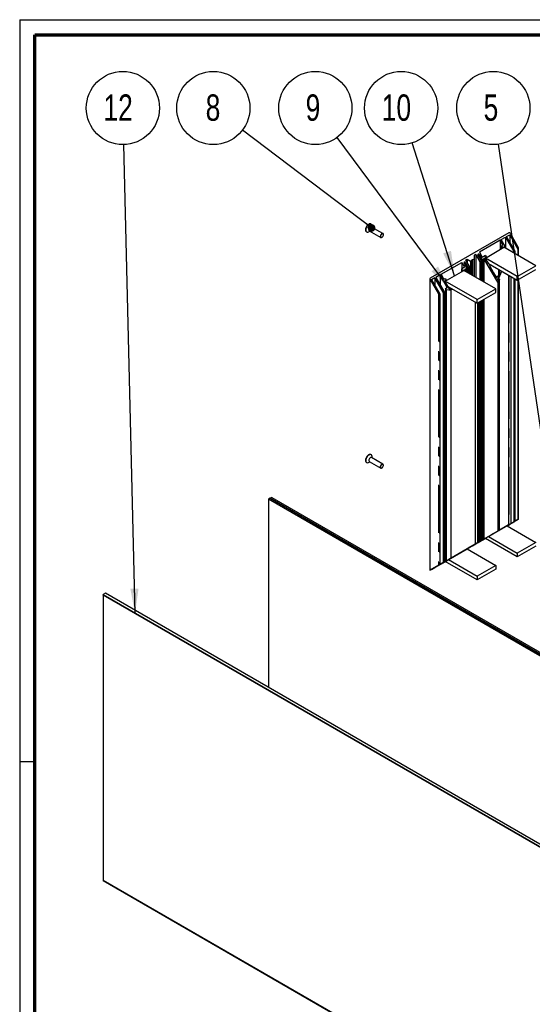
# Paper-space layout 'Exploded view DZ' of a CAD drawing. Header units: millimetres. Extents: x 7 to 291, y 7 to 204.
# Tile 2 of 4: x 7 to 75, y 73 to 204. Entities that reach past the tile are written whole.
import ezdxf

# ---------------------------------------------------------------- set-up
doc = ezdxf.new("R2010")
doc.units = ezdxf.units.MM
doc.linetypes.add('PHANTOM', pattern=[12.7, 6.35, -1.27, 1.27, -1.27, 1.27, -1.27])
doc.layers.add('LAYER2', color=7, linetype='Continuous')
doc.layers.add('LOGO', color=7, linetype='Continuous')
doc.styles.add('SLDTEXTSTYLE1', font='TXT', dxfattribs={"width": 0.75})
doc.dimstyles.new('SLDDIMSTYLE2', dxfattribs={"dimtxt": 0.18, "dimasz": 3.302, "dimexe": 0, "dimexo": 0.0625, "dimgap": 0, "dimtad": 0, "dimtih": 1, "dimtoh": 1, "dimdec": 0, "dimrnd": 1e-09, "dimzin": 0, "dimdsep": 46, "dimtxsty": 'Standard', "dimsah": 1, "dimcen": 0.09, "dimadec": 0, "dimazin": 0, "dimtfac": 3.302, "dimtdec": 0, "dimtofl": 0, "dimtmove": 0, "dimatfit": 3, "dimfxl": 1, "dimfrac": 2, "dimtolj": 1, "dimtzin": 0, "dimarcsym": 0})
doc.dimstyles.new('SLDDIMSTYLE3', dxfattribs={"dimtxt": 0.18, "dimasz": 1.016, "dimexe": 0, "dimexo": 0.0625, "dimgap": 0, "dimtad": 0, "dimtih": 1, "dimtoh": 1, "dimdec": 0, "dimrnd": 1e-09, "dimzin": 0, "dimdsep": 46, "dimtxsty": 'Standard', "dimblk1": 'DOT', "dimblk2": 'DOT', "dimsah": 1, "dimcen": 0.09, "dimadec": 0, "dimazin": 0, "dimtfac": 1.016, "dimtdec": 0, "dimtofl": 0, "dimtmove": 0, "dimatfit": 3, "dimldrblk": 'DOT', "dimfxl": 1, "dimfrac": 2, "dimtolj": 1, "dimtzin": 0, "dimarcsym": 0})

# ---------------------------------------------------------------- blocks, each defined once
blk = doc.blocks.new('SW_NOTE_0_2')
at = {"layer": 'LOGO', "color": 0}
blk.add_circle((-2.9, 3.9), 4.86, dxfattribs=at)
at = {"layer": 'LOGO', "color": 0, "insert": (-4.19, 5.71), "char_height": 3.5, "attachment_point": 1, "style": 'SLDTEXTSTYLE1'}
blk.add_mtext('9', dxfattribs=at)
blk = doc.blocks.new('SW_NOTE_0_3')
at = {"layer": 'LOGO', "color": 0}
blk.add_circle((-1.48, 4.63), 4.86, dxfattribs=at)
at = {"layer": 'LOGO', "color": 0, "insert": (-4.06, 6.44), "char_height": 3.5, "attachment_point": 1, "style": 'SLDTEXTSTYLE1'}
blk.add_mtext('10', dxfattribs=at)
blk = doc.blocks.new('SW_NOTE_0_4')
at = {"layer": 'LOGO', "color": 0}
blk.add_circle((-0.71, 4.81), 4.86, dxfattribs=at)
at = {"layer": 'LOGO', "color": 0, "insert": (-2, 6.62), "char_height": 3.5, "attachment_point": 1, "style": 'SLDTEXTSTYLE1'}
blk.add_mtext('5', dxfattribs=at)
blk = doc.blocks.new('SW_NOTE_0_12')
at = {"layer": 'LOGO', "color": 0}
blk.add_circle((-0.12, 4.86), 4.86, dxfattribs=at)
at = {"layer": 'LOGO', "color": 0, "insert": (-2.7, 6.67), "char_height": 3.5, "attachment_point": 1, "style": 'SLDTEXTSTYLE1'}
blk.add_mtext('12', dxfattribs=at)
blk = doc.blocks.new('SW_NOTE_0_13')
at = {"layer": 'LOGO', "color": 0}
blk.add_circle((-3.87, 2.93), 4.86, dxfattribs=at)
at = {"layer": 'LOGO', "color": 0, "insert": (-3.91, 4.74), "char_height": 3.5, "attachment_point": 2, "style": 'SLDTEXTSTYLE1'}
blk.add_mtext('8', dxfattribs=at)
blk = doc.blocks.new('_Dot')
at = {"color": 0, "linetype": 'ByBlock', "lineweight": -2}
blk.add_line((-0.5, 0), (-1, 0), dxfattribs=at)
at = {"color": 0, "linetype": 'ByBlock', "const_width": 0.5}
blk.add_lwpolyline([(-0.25, 0, 1), (0.25, 0, 1)], format="xyb", close=True, dxfattribs=at)

psp = doc.layouts.new('Exploded view DZ')

# ---------------------------------------------------------------- linework, layer by layer
at = {"color": 7, "linetype": 'Continuous', "lineweight": 25}
for p, q in [((53.29, 176.63), (53.25, 176.65)), ((52.65, 175.61), (52.69, 175.59)), ((53.02, 175.64), (53.1, 175.69)), ((53.03, 175.73), (54.55, 174.86)), ((54.85, 175.38), (53.33, 176.25)), ((53.4, 176.21), (53.41, 176.32)), ((71.59, 175.49), (61.12, 169.45)), ((71.73, 175.41), (72.82, 173.51)), ((54.71, 174.88), (54.73, 174.9)), ((54.91, 175.2), (54.91, 175.22)), ((70.41, 174.49), (67.66, 172.9)), ((70.79, 173.84), (70.41, 174.49)), ((70.41, 174.49), (70.41, 173.26)), ((70.55, 174.57), (71.12, 174.9)), ((71.25, 173.37), (70.55, 174.57)), ((71.12, 174.9), (72.22, 173)), ((71.12, 174.9), (71.12, 173.59)), ((71.26, 174.98), (71.69, 175.22)), ((72.36, 173.08), (71.26, 174.98)), ((71.69, 175.22), (72.78, 173.32)), ((71.69, 175.22), (71.69, 174.24)), ((67.17, 172.61), (66.96, 172.49)), ((67.17, 172.61), (67.73, 171.63)), ((67.17, 172.61), (67.17, 169.59)), ((67.47, 172.63), (67.5, 172.64)), ((67.66, 172.9), (68.04, 172.25)), ((68.45, 172.13), (70.92, 173.56)), ((70.79, 173.84), (70.61, 173.74)), ((70.61, 173.74), (70.74, 173.52)), ((70.61, 173.74), (70.61, 173.38)), ((70.74, 173.52), (70.92, 173.62)), ((70.74, 173.52), (70.74, 173.45)), ((70.97, 173.53), (70.92, 173.62)), ((70.92, 173.62), (70.92, 173.55)), ((75.17, 171.11), (70.92, 173.56)), ((72.22, 173), (72.36, 173.08)), ((72.22, 173), (72.22, 172.81)), ((72.36, 173.08), (72.36, 172.73)), ((72.78, 173.32), (72.82, 173.35)), ((72.78, 173.32), (72.78, 172.48)), ((72.85, 172.44), (72.85, 173.41)), ((62.58, 169.97), (65.33, 171.55)), ((65.33, 171.55), (65.7, 170.9)), ((65.33, 171.55), (65.33, 170.69)), ((65.64, 171.4), (65.63, 171.35)), ((65.63, 171.35), (65.65, 171.32)), ((65.66, 171.58), (65.64, 171.57)), ((65.64, 171.4), (65.64, 171.4)), ((65.64, 171.4), (65.64, 171.33)), ((65.69, 171.3), (65.65, 171.32)), ((65.8, 171.5), (65.85, 171.41)), ((65.82, 171.84), (66.04, 171.96)), ((65.82, 171.84), (66.39, 170.86)), ((65.85, 171.41), (65.89, 171.4)), ((65.85, 171.41), (65.85, 171)), ((65.89, 171.4), (65.92, 171.37)), ((65.89, 171.4), (65.89, 170.95)), ((65.9, 171.32), (65.92, 171.37)), ((65.9, 171.32), (65.94, 171.26)), ((65.9, 171.32), (65.9, 170.94)), ((66.04, 171.96), (66.46, 171.72)), ((66.04, 171.96), (66.04, 171.47)), ((66.46, 171.72), (66.67, 171.84)), ((66.46, 171.72), (66.46, 169.99)), ((66.67, 171.92), (66.74, 171.88)), ((66.67, 171.92), (66.67, 171.84)), ((66.67, 171.84), (66.67, 169.87)), ((66.96, 172), (66.74, 171.88)), ((66.74, 171.88), (66.74, 169.83)), ((66.96, 172.49), (66.96, 172)), ((66.96, 172), (66.96, 169.71)), ((67.47, 172.46), (67.52, 172.38)), ((67.52, 172.38), (67.51, 172.34)), ((67.51, 172.34), (67.53, 172.3)), ((67.52, 172.38), (67.52, 172.32)), ((67.58, 172.29), (67.53, 172.3)), ((67.58, 172.29), (67.61, 172.22)), ((67.61, 172.22), (67.6, 172.18)), ((67.6, 172.18), (67.62, 172.14)), ((67.61, 172.22), (67.61, 172.16)), ((67.67, 172.13), (67.62, 172.14)), ((67.64, 172.56), (67.64, 172.55)), ((67.64, 172.55), (67.69, 172.54)), ((67.64, 172.55), (67.64, 172.14)), ((67.67, 172.13), (67.7, 172.07)), ((67.69, 172.54), (67.71, 172.51)), ((67.69, 172.54), (67.69, 172.09)), ((67.7, 172.07), (67.69, 172.02)), ((67.69, 172.02), (67.71, 171.99)), ((67.7, 172.46), (67.71, 172.51)), ((67.7, 172.46), (67.73, 172.4)), ((67.7, 172.46), (67.7, 172.08)), ((67.7, 172.07), (67.7, 172)), ((67.76, 171.98), (67.71, 171.99)), ((67.73, 172.4), (67.78, 172.39)), ((67.73, 172.4), (67.73, 171.98)), ((67.73, 171.63), (67.87, 171.71)), ((67.73, 171.63), (67.73, 169.26)), ((67.76, 171.98), (67.79, 171.91)), ((67.78, 172.39), (67.8, 172.35)), ((67.78, 172.39), (67.78, 171.94)), ((67.79, 171.91), (67.78, 171.87)), ((67.78, 171.87), (67.8, 171.83)), ((67.79, 172.31), (67.8, 172.35)), ((67.79, 172.31), (67.82, 172.24)), ((67.79, 172.31), (67.79, 171.92)), ((67.79, 171.91), (67.79, 171.85)), ((67.85, 171.82), (67.8, 171.83)), ((67.82, 172.24), (67.87, 172.23)), ((67.82, 172.24), (67.82, 171.83)), ((67.85, 171.82), (67.88, 171.76)), ((67.87, 172.23), (67.89, 172.19)), ((67.87, 172.23), (67.87, 171.78)), ((67.87, 171.71), (67.88, 171.76)), ((67.87, 171.71), (67.87, 169.18)), ((67.88, 172.15), (67.89, 172.19)), ((67.88, 172.15), (67.91, 172.09)), ((67.88, 172.15), (67.88, 171.77)), ((67.88, 171.76), (67.88, 169.17)), ((67.91, 172.09), (67.96, 172.08)), ((67.91, 172.09), (67.91, 169.16)), ((67.96, 172.08), (67.98, 172.04)), ((67.96, 172.08), (67.96, 169.13)), ((67.97, 171.99), (67.98, 172.04)), ((67.97, 171.99), (68, 171.93)), ((67.97, 171.99), (67.97, 169.12)), ((68, 171.93), (68.05, 171.92)), ((68, 171.93), (68, 169.1)), ((68.04, 172.25), (68.45, 172.49)), ((68.09, 171.84), (68.05, 171.92)), ((68.05, 171.92), (68.05, 169.08)), ((68.09, 171.84), (68.23, 171.92)), ((68.09, 171.84), (68.09, 169.05)), ((68.16, 172.03), (68.26, 172.08)), ((68.16, 172.03), (68.23, 171.92)), ((68.23, 171.92), (68.23, 168.97)), ((70.09, 168.91), (68.26, 172.08)), ((68.26, 172.08), (68.26, 168.96)), ((68.58, 172.27), (68.4, 172.17)), ((68.4, 172.17), (68.85, 171.38)), ((68.45, 172.49), (68.58, 172.27)), ((72.69, 169.68), (68.45, 172.13)), ((68.45, 172.13), (68.45, 172.08)), ((68.58, 172.27), (68.58, 172.2)), ((68.85, 171.38), (68.87, 171.39)), ((68.87, 171.39), (72.69, 169.19)), ((63.13, 169.06), (65.61, 170.49)), ((65.7, 170.9), (65.29, 170.67)), ((65.29, 170.67), (65.42, 170.45)), ((65.29, 170.67), (65.29, 170.31)), ((65.42, 170.45), (65.6, 170.55)), ((65.42, 170.45), (65.42, 170.38)), ((65.6, 170.55), (65.65, 170.46)), ((65.6, 170.55), (65.6, 170.48)), ((69.85, 168.04), (65.61, 170.49)), ((65.69, 171.3), (65.73, 171.24)), ((65.73, 171.24), (65.72, 171.2)), ((65.72, 171.2), (65.74, 171.16)), ((65.73, 171.24), (65.73, 171.18)), ((65.78, 171.15), (65.74, 171.16)), ((65.83, 170.68), (65.74, 170.63)), ((65.93, 170.3), (65.74, 170.63)), ((65.78, 171.15), (65.82, 171.09)), ((65.82, 171.09), (65.81, 171.04)), ((65.81, 171.04), (65.83, 171)), ((65.82, 171.09), (65.82, 171.02)), ((65.87, 170.99), (65.83, 171)), ((65.83, 170.68), (65.9, 170.57)), ((65.83, 170.68), (65.83, 170.47)), ((65.87, 170.99), (65.91, 170.93)), ((65.91, 170.93), (65.9, 170.89)), ((65.9, 170.89), (65.92, 170.85)), ((66.03, 170.65), (65.9, 170.57)), ((65.9, 170.57), (65.9, 170.36)), ((65.91, 170.93), (65.91, 170.86)), ((65.96, 170.84), (65.92, 170.85)), ((65.94, 171.26), (65.98, 171.25)), ((65.94, 171.26), (65.94, 170.84)), ((65.96, 170.84), (66, 170.77)), ((65.98, 171.25), (66.01, 171.21)), ((65.98, 171.25), (65.98, 170.8)), ((65.99, 171.17), (66.01, 171.21)), ((65.99, 171.17), (66.03, 171.1)), ((65.99, 171.17), (65.99, 170.78)), ((66, 170.77), (65.99, 170.73)), ((66.03, 170.65), (65.99, 170.73)), ((66, 170.77), (66, 170.71)), ((66.03, 171.1), (66.07, 171.09)), ((66.03, 171.1), (66.03, 170.65)), ((66.03, 170.65), (66.03, 170.24)), ((66.07, 171.09), (66.1, 171.06)), ((66.07, 171.09), (66.07, 170.22)), ((66.08, 171.01), (66.1, 171.06)), ((66.08, 171.01), (66.12, 170.95)), ((66.08, 171.01), (66.08, 170.21)), ((66.12, 170.95), (66.16, 170.94)), ((66.12, 170.95), (66.12, 170.19)), ((66.16, 170.94), (66.19, 170.9)), ((66.16, 170.94), (66.16, 170.17)), ((66.17, 170.85), (66.19, 170.9)), ((66.17, 170.85), (66.21, 170.79)), ((66.17, 170.85), (66.17, 170.16)), ((66.25, 170.78), (66.21, 170.79)), ((66.21, 170.79), (66.21, 170.14)), ((66.39, 170.86), (66.25, 170.78)), ((66.25, 170.78), (66.25, 170.11)), ((66.39, 170.86), (66.39, 170.03)), ((68.99, 171.14), (69.15, 171.23)), ((68.99, 171.14), (69.49, 170.27)), ((69.49, 170.27), (69.49, 170.2)), ((69.55, 170.17), (69.49, 170.2)), ((69.55, 170.17), (69.97, 169.45)), ((70.11, 169.24), (70.59, 170.4)), ((70.16, 169.23), (70.63, 170.38)), ((70.22, 170.61), (70.22, 169.81)), ((70.28, 170.58), (70.28, 169.77)), ((72.69, 169.68), (75.17, 171.11)), ((72.69, 169.19), (75.17, 170.62)), ((61.09, 169.39), (61.09, 130.65)), ((61.12, 169.29), (62.22, 167.39)), ((61.73, 169.48), (61.31, 169.23)), ((61.31, 169.23), (62.4, 167.33)), ((62.83, 167.58), (61.73, 169.48)), ((61.73, 169.48), (61.73, 168.5)), ((62.44, 169.88), (61.87, 169.56)), ((61.87, 169.56), (62.97, 167.66)), ((63.39, 168.23), (62.44, 169.88)), ((62.44, 169.88), (62.44, 168.58)), ((62.95, 169.32), (62.58, 169.97)), ((62.95, 169.32), (63.13, 169.42)), ((63.26, 169.2), (63.08, 169.1)), ((63.53, 168.31), (63.08, 169.1)), ((63.13, 169.42), (63.26, 169.2)), ((67.37, 166.61), (63.13, 169.06)), ((63.13, 169.06), (63.13, 169.01)), ((63.26, 169.2), (63.26, 169.13)), ((69.97, 169.45), (70.08, 169.72)), ((70.08, 169.72), (70.24, 169.81)), ((70.29, 169.76), (70.08, 169.25)), ((70.08, 169.25), (70.12, 169.19)), ((70.24, 169), (70.09, 168.91)), ((70.09, 168.91), (70.09, 135.84)), ((70.16, 169.23), (70.11, 169.24)), ((70.11, 169.24), (70.11, 169.2)), ((70.12, 169.19), (70.3, 169.33)), ((70.16, 169.23), (70.16, 169.22)), ((70.24, 169.81), (70.29, 169.76)), ((70.35, 169.26), (70.24, 169)), ((70.24, 169), (70.24, 135.93)), ((70.29, 169.76), (70.29, 169.67)), ((70.35, 136), (70.35, 169.27)), ((71.52, 169.86), (71.52, 136.68)), ((71.54, 169.85), (71.54, 136.68)), ((71.85, 169.68), (71.85, 136.86)), ((72.22, 169.46), (72.22, 137.07)), ((72.36, 169.38), (72.36, 137.15)), ((72.69, 169.19), (72.69, 169.68)), ((72.78, 169.24), (72.78, 137.4)), ((72.85, 137.44), (72.85, 169.28)), ((62.97, 167.66), (62.83, 167.58)), ((62.83, 167.58), (62.83, 131.65)), ((62.97, 167.66), (62.97, 131.73)), ((63.14, 168.09), (63.39, 168.23)), ((63.24, 167.93), (63.14, 168.09)), ((63.14, 168.09), (63.14, 131.83)), ((63.24, 167.93), (63.89, 167.84)), ((63.24, 167.93), (63.24, 131.89)), ((63.55, 168.32), (63.53, 168.31)), ((63.55, 168.32), (67.37, 166.12)), ((63.84, 168.16), (63.68, 168.07)), ((63.69, 168.02), (63.88, 167.92)), ((63.71, 168.02), (63.7, 168.04)), ((63.71, 168.02), (64.19, 167.96)), ((63.71, 168.01), (63.71, 168.02)), ((63.72, 168.04), (64.14, 167.99)), ((63.91, 132.27), (63.91, 167.86)), ((67.37, 166.61), (69.85, 168.04)), ((67.37, 166.12), (69.85, 167.55)), ((69.85, 167.55), (69.85, 168.04)), ((62.4, 167.33), (62.36, 167.31)), ((62.4, 167.33), (62.4, 131.4)), ((67.09, 166.28), (67.09, 134.11)), ((67.37, 166.12), (67.37, 166.61)), ((67.42, 166.14), (67.42, 134.3)), ((67.57, 166.23), (67.57, 134.39)), ((67.73, 166.33), (67.73, 134.48)), ((67.87, 166.41), (67.87, 134.56)), ((67.88, 166.41), (67.88, 134.57)), ((67.91, 166.43), (67.91, 134.59)), ((67.96, 166.46), (67.96, 134.61)), ((67.97, 166.46), (67.97, 134.62)), ((68, 166.48), (68, 134.64)), ((68.05, 166.51), (68.05, 134.66)), ((68.09, 166.54), (68.09, 134.69)), ((68.23, 166.61), (68.23, 134.77)), ((68.26, 166.63), (68.26, 134.78)), ((53.29, 146.01), (53.25, 146.03)), ((54.85, 144.76), (53.33, 145.63)), ((53.4, 145.59), (53.41, 145.69)), ((52.64, 144.99), (52.65, 144.99)), ((52.65, 144.99), (52.69, 144.97)), ((53.02, 145.02), (53.1, 145.07)), ((53.03, 145.11), (54.55, 144.24)), ((53.03, 145.11), (53.03, 145.11)), ((54.71, 144.26), (54.73, 144.28)), ((54.91, 144.58), (54.91, 144.6)), ((39.84, 140.23), (39.62, 140.1)), ((127.31, 89.49), (39.62, 140.1)), ((39.62, 140.1), (39.62, 115.09)), ((40.06, 140.34), (39.84, 140.22)), ((127.52, 89.61), (39.84, 140.23)), ((39.84, 140.22), (127.51, 89.61)), ((40.06, 140.34), (127.72, 89.74)), ((72.78, 137.4), (71.69, 136.76)), ((72.82, 137.42), (71.73, 136.79)), ((72.82, 137.42), (72.78, 137.4)), ((71.37, 136.58), (68.85, 135.13)), ((71.35, 136.57), (68.87, 135.14)), ((71.51, 136.66), (70.28, 135.95)), ((71.52, 136.68), (70.35, 136)), ((71.35, 136.57), (72.36, 137.15)), ((72.22, 137.07), (71.35, 136.57)), ((71.69, 136.76), (71.35, 136.57)), ((71.59, 136.71), (71.35, 136.57)), ((71.35, 136.57), (71.51, 136.66)), ((71.35, 136.57), (71.37, 136.58)), ((71.35, 136.57), (75.17, 134.36)), ((71.51, 136.66), (71.76, 136.81)), ((71.54, 136.68), (71.54, 136.68)), ((71.6, 136.71), (71.85, 136.86)), ((71.69, 136.76), (71.69, 136.76)), ((71.76, 136.81), (71.85, 136.86)), ((72.36, 137.15), (72.22, 137.07)), ((68.45, 134.89), (66.03, 133.5)), ((67.66, 134.44), (68.45, 134.89)), ((68.45, 134.89), (68.04, 134.66)), ((68.23, 134.77), (68.09, 134.69)), ((68.26, 134.78), (68.16, 134.73)), ((68.23, 134.77), (68.16, 134.73)), ((68.26, 134.78), (70.09, 135.84)), ((68.85, 135.13), (68.4, 134.87)), ((68.4, 134.87), (68.45, 134.89)), ((72.69, 132.45), (68.45, 134.89)), ((68.45, 134.89), (68.45, 134.89)), ((68.45, 134.89), (68.45, 134.89)), ((68.87, 135.14), (72.69, 132.94)), ((70.22, 135.92), (68.99, 135.21)), ((69.49, 135.5), (68.99, 135.21)), ((69.49, 135.5), (69.55, 135.53)), ((69.49, 135.5), (69.49, 135.5)), ((69.97, 135.77), (69.55, 135.53)), ((70.08, 135.83), (69.97, 135.77)), ((70.08, 135.84), (70.29, 135.96)), ((70.24, 135.93), (70.08, 135.83)), ((70.12, 135.86), (70.08, 135.84)), ((70.24, 135.93), (70.09, 135.84)), ((70.3, 135.96), (70.12, 135.86)), ((70.28, 135.95), (70.22, 135.92)), ((70.22, 135.92), (70.22, 135.92)), ((70.22, 135.92), (70.22, 135.92)), ((70.24, 135.93), (70.35, 135.99)), ((70.29, 135.96), (70.24, 135.93)), ((70.28, 135.95), (70.28, 135.95)), ((70.29, 135.96), (70.29, 135.96)), ((63.53, 132.06), (66.05, 133.51)), ((66.03, 133.5), (63.55, 132.07)), ((67.09, 134.12), (63.91, 132.29)), ((64.96, 132.88), (66.19, 133.59)), ((66.03, 133.5), (67.57, 134.39)), ((66.39, 133.71), (66.03, 133.5)), ((66.07, 133.52), (66.03, 133.5)), ((66.05, 133.51), (66.03, 133.5)), ((66.03, 133.5), (69.85, 131.29)), ((66.03, 133.5), (66.03, 133.5)), ((66.03, 133.5), (66.03, 133.5)), ((66.03, 133.5), (66.03, 133.5)), ((66.03, 133.5), (66.03, 133.5)), ((66.04, 133.5), (66.03, 133.5)), ((66.03, 133.5), (66.03, 133.5)), ((66.46, 133.75), (66.04, 133.5)), ((66.04, 133.5), (66.04, 133.5)), ((66.1, 133.54), (66.07, 133.52)), ((66.07, 133.52), (66.07, 133.52)), ((66.12, 133.55), (66.08, 133.53)), ((66.1, 133.54), (66.08, 133.53)), ((66.08, 133.53), (66.08, 133.53)), ((66.16, 133.58), (66.12, 133.55)), ((66.12, 133.55), (66.12, 133.55)), ((66.19, 133.59), (66.16, 133.58)), ((66.16, 133.58), (66.16, 133.58)), ((66.21, 133.6), (66.17, 133.58)), ((66.19, 133.59), (66.17, 133.58)), ((66.17, 133.58), (66.17, 133.58)), ((66.69, 133.88), (66.19, 133.59)), ((66.19, 133.6), (66.19, 133.59)), ((66.21, 133.6), (66.25, 133.63)), ((66.21, 133.6), (66.21, 133.6)), ((66.25, 133.63), (66.39, 133.71)), ((66.25, 133.63), (66.25, 133.63)), ((66.39, 133.71), (66.39, 133.71)), ((66.67, 133.87), (66.46, 133.75)), ((66.46, 133.75), (66.46, 133.75)), ((66.74, 133.91), (66.67, 133.87)), ((66.67, 133.87), (66.67, 133.87)), ((66.67, 133.87), (66.67, 133.87)), ((66.75, 133.92), (66.69, 133.88)), ((66.69, 133.89), (66.69, 133.88)), ((66.72, 133.9), (66.88, 133.99)), ((66.74, 133.91), (66.72, 133.9)), ((66.72, 133.9), (66.72, 133.9)), ((67.28, 134.22), (66.74, 133.91)), ((66.74, 133.91), (66.96, 134.03)), ((66.74, 133.91), (66.74, 133.91)), ((66.74, 133.91), (66.74, 133.91)), ((67.16, 134.15), (66.75, 133.92)), ((66.75, 133.92), (66.75, 133.92)), ((66.75, 133.92), (66.75, 133.92)), ((66.88, 133.99), (67.16, 134.15)), ((66.96, 134.03), (67.17, 134.16)), ((66.96, 134.03), (66.96, 134.03)), ((66.96, 134.03), (66.96, 134.03)), ((67.1, 134.12), (67.32, 134.24)), ((67.42, 134.3), (67.14, 134.14)), ((67.73, 134.48), (67.17, 134.16)), ((67.17, 134.16), (67.17, 134.16)), ((67.32, 134.24), (67.28, 134.22)), ((67.28, 134.22), (67.28, 134.22)), ((67.57, 134.39), (67.42, 134.3)), ((67.52, 134.36), (67.47, 134.33)), ((67.5, 134.35), (67.47, 134.33)), ((67.53, 134.37), (67.51, 134.35)), ((67.51, 134.35), (67.52, 134.36)), ((67.52, 134.36), (67.52, 134.36)), ((67.53, 134.37), (67.58, 134.39)), ((67.61, 134.41), (67.58, 134.39)), ((67.62, 134.42), (67.6, 134.41)), ((67.6, 134.41), (67.61, 134.41)), ((67.61, 134.41), (67.61, 134.41)), ((67.62, 134.42), (67.67, 134.44)), ((67.69, 134.46), (67.64, 134.43)), ((67.64, 134.43), (67.64, 134.43)), ((67.64, 134.43), (67.64, 134.43)), ((68.04, 134.66), (67.66, 134.44)), ((67.7, 134.46), (67.67, 134.44)), ((67.71, 134.47), (67.69, 134.46)), ((67.71, 134.47), (67.69, 134.46)), ((67.69, 134.46), (67.7, 134.46)), ((67.69, 134.46), (67.69, 134.46)), ((67.73, 134.48), (67.7, 134.46)), ((67.71, 134.47), (67.7, 134.46)), ((67.7, 134.46), (67.7, 134.46)), ((67.7, 134.46), (67.7, 134.46)), ((67.71, 134.47), (67.76, 134.5)), ((67.87, 134.56), (67.73, 134.48)), ((67.78, 134.51), (67.73, 134.48)), ((67.73, 134.48), (67.73, 134.48)), ((67.79, 134.52), (67.76, 134.5)), ((67.78, 134.51), (67.79, 134.52)), ((67.8, 134.52), (67.78, 134.51)), ((67.8, 134.52), (67.78, 134.51)), ((67.78, 134.51), (67.78, 134.51)), ((67.82, 134.53), (67.79, 134.51)), ((67.79, 134.52), (67.79, 134.52)), ((67.8, 134.52), (67.79, 134.51)), ((67.79, 134.51), (67.79, 134.51)), ((67.8, 134.52), (67.85, 134.55)), ((67.87, 134.56), (67.82, 134.53)), ((67.82, 134.53), (67.82, 134.53)), ((67.88, 134.57), (67.85, 134.55)), ((67.88, 134.57), (67.87, 134.56)), ((67.89, 134.57), (67.87, 134.56)), ((67.87, 134.56), (67.87, 134.56)), ((67.91, 134.59), (67.88, 134.57)), ((67.88, 134.57), (67.88, 134.57)), ((67.89, 134.57), (67.88, 134.57)), ((67.96, 134.61), (67.91, 134.59)), ((67.98, 134.62), (67.96, 134.61)), ((68, 134.64), (67.97, 134.62)), ((67.98, 134.62), (67.97, 134.62)), ((68.05, 134.66), (68, 134.64)), ((68.05, 134.66), (68.09, 134.69)), ((75.17, 134.36), (72.69, 132.94)), ((75.17, 133.87), (72.69, 132.45)), ((63.89, 132.26), (63.24, 131.89)), ((63.68, 132.14), (64.91, 132.85)), ((63.88, 132.26), (63.69, 132.15)), ((64.91, 132.85), (64.96, 132.88)), ((64.91, 132.86), (64.91, 132.85)), ((64.91, 132.85), (64.91, 132.85)), ((64.96, 132.89), (64.96, 132.88)), ((72.69, 132.94), (72.69, 132.45)), ((63.13, 131.82), (61.12, 130.67)), ((62.22, 131.3), (61.12, 130.67)), ((62.4, 131.4), (61.31, 130.77)), ((61.31, 130.77), (61.73, 131.02)), ((61.73, 131.02), (62.83, 131.65)), ((61.73, 131.02), (61.73, 131.02)), ((62.97, 131.73), (61.87, 131.1)), ((61.87, 131.1), (62.44, 131.42)), ((62.36, 131.38), (62.4, 131.4)), ((62.44, 131.42), (63.39, 131.98)), ((62.44, 131.42), (62.44, 131.42)), ((63.13, 131.82), (62.58, 131.51)), ((62.58, 131.51), (62.95, 131.72)), ((62.83, 131.65), (62.97, 131.73)), ((63.13, 131.82), (62.95, 131.72)), ((63.08, 131.8), (63.53, 132.06)), ((63.08, 131.8), (63.13, 131.82)), ((67.37, 129.38), (63.13, 131.82)), ((63.13, 131.82), (63.13, 131.82)), ((63.13, 131.82), (63.13, 131.82)), ((63.39, 131.98), (63.14, 131.83)), ((63.14, 131.83), (63.24, 131.89)), ((63.55, 132.07), (67.37, 129.87)), ((69.85, 131.29), (67.37, 129.87)), ((69.85, 130.8), (67.37, 129.38)), ((69.85, 131.29), (69.85, 130.8)), ((67.37, 129.87), (67.37, 129.38)), ((17.96, 127.6), (17.67, 127.43)), ((17.67, 127.35), (17.67, 127.43)), ((17.67, 127.43), (105.36, 76.82)), ((105.28, 76.77), (17.67, 127.35)), ((17.67, 127.35), (17.67, 89.46)), ((105.64, 76.98), (17.96, 127.6)), ((17.67, 89.46), (105.28, 38.89)), ((105.36, 38.85), (17.67, 89.46)), ((17.67, 89.46), (17.67, 89.46))]:
    psp.add_line(p, q, dxfattribs=at)
at = {"color": 8, "linetype": 'PHANTOM', "lineweight": 18}
for p, q in [((67.47, 172.63), (67.47, 172.46)), ((67.5, 172.64), (67.5, 172.42)), ((72.82, 173.35), (72.82, 172.46)), ((65.64, 171.57), (65.64, 171.4)), ((65.66, 171.58), (65.66, 171.31)), ((65.8, 171.5), (65.8, 171.12)), ((67.64, 172.56), (67.64, 172.14)), ((61.12, 169.29), (61.12, 130.67)), ((70.35, 169.26), (70.35, 135.99)), ((71.6, 169.82), (71.6, 136.71)), ((72.82, 169.27), (72.82, 137.42)), ((62.22, 167.39), (62.22, 131.3)), ((63.68, 168.07), (63.68, 168.03)), ((63.89, 167.84), (63.89, 132.26)), ((62.36, 167.31), (62.36, 131.38)), ((67.14, 166.26), (67.14, 134.14)), ((71.51, 136.68), (71.51, 136.66)), ((67.47, 134.33), (67.47, 134.33)), ((67.5, 134.35), (67.5, 134.35)), ((67.64, 134.43), (67.64, 134.43)), ((63.68, 132.14), (63.68, 132.14))]:
    psp.add_line(p, q, dxfattribs=at)
at = {"color": 7, "linetype": 'Continuous', "lineweight": 25, "flags": 128}
for points in [[(53.25, 176.65), (53.22, 176.66), (53.13, 176.68), (53.03, 176.65), (52.92, 176.6), (52.82, 176.52), (52.72, 176.41), (52.64, 176.28), (52.58, 176.15), (52.54, 176.01), (52.53, 175.88)], [(53.41, 176.32), (53.41, 176.41), (53.38, 176.52), (53.33, 176.59), (53.26, 176.64), (53.17, 176.65), (53.06, 176.63), (52.96, 176.58), (52.85, 176.5), (52.76, 176.39), (52.68, 176.26), (52.61, 176.13), (52.57, 175.99), (52.56, 175.86), (52.56, 175.86)], [(52.56, 175.86), (52.57, 175.75), (52.61, 175.66), (52.68, 175.59), (52.76, 175.56), (52.85, 175.57), (52.96, 175.6), (53.02, 175.64)], [(53.33, 176.25), (53.29, 176.27), (53.22, 176.26), (53.15, 176.21), (53.08, 176.14), (53.02, 176.06), (52.98, 175.96), (52.97, 175.87)], [(54.91, 175.22), (54.91, 175.24), (54.9, 175.32), (54.86, 175.37), (54.8, 175.39), (54.73, 175.38), (54.66, 175.34), (54.59, 175.27), (54.53, 175.18), (54.5, 175.09), (54.48, 175), (54.48, 175)], [(54.53, 175), (54.54, 174.93), (54.58, 174.88), (54.63, 174.86), (54.7, 174.88), (54.77, 174.93), (54.83, 175), (54.88, 175.08), (54.9, 175.17), (54.9, 175.25), (54.88, 175.32), (54.83, 175.35), (54.77, 175.35), (54.7, 175.31), (54.63, 175.25), (54.58, 175.17), (54.54, 175.08), (54.53, 175)], [(54.48, 175), (54.5, 174.92), (54.53, 174.87), (54.59, 174.85), (54.66, 174.86), (54.71, 174.88)], [(53.25, 146.03), (53.22, 146.04), (53.13, 146.05), (53.03, 146.03), (52.92, 145.98), (52.82, 145.89), (52.72, 145.79), (52.64, 145.66), (52.58, 145.52), (52.54, 145.39), (52.53, 145.26), (52.54, 145.14), (52.58, 145.05), (52.64, 144.99)], [(53.41, 145.69), (53.41, 145.79), (53.38, 145.9), (53.33, 145.98), (53.25, 146.02), (53.16, 146.03), (53.06, 146.01), (52.96, 145.96), (52.85, 145.87), (52.76, 145.77), (52.67, 145.64), (52.61, 145.5), (52.57, 145.37), (52.56, 145.24), (52.58, 145.12), (52.62, 145.03), (52.68, 144.97), (52.68, 144.97)], [(53.33, 145.63), (53.28, 145.65), (53.21, 145.63), (53.13, 145.58), (53.07, 145.51), (53.01, 145.42), (52.98, 145.32), (52.97, 145.23), (52.99, 145.16), (53.03, 145.11)], [(54.91, 144.6), (54.91, 144.64), (54.89, 144.71), (54.85, 144.76), (54.79, 144.77), (54.72, 144.76), (54.65, 144.71), (54.58, 144.64), (54.53, 144.55), (54.49, 144.45), (54.48, 144.36), (54.5, 144.29), (54.54, 144.24), (54.54, 144.24)], [(54.58, 144.26), (54.64, 144.24), (54.7, 144.26), (54.77, 144.31), (54.84, 144.38), (54.88, 144.47), (54.9, 144.56), (54.9, 144.64), (54.88, 144.7), (54.83, 144.73), (54.77, 144.73), (54.7, 144.69), (54.63, 144.63), (54.57, 144.55), (54.54, 144.46), (54.53, 144.37), (54.54, 144.3), (54.58, 144.26)]]:
    psp.add_lwpolyline(points, dxfattribs=at)
at = {"color": 7, "linetype": 'Continuous', "lineweight": 25}
for centre, radius, start, end in [((52.81, 175.85), 0.289, 172.8913, 235.7966), ((53.11, 175.85), 0.143, 172.4814, 236.2064), ((52.81, 145.27), 0.325, 245.8697, 309.3048), ((54.61, 144.39), 0.164, 246.1387, 309.0358)]:
    psp.add_arc(centre, radius, start, end, dxfattribs=at)
for centre, major_axis, ratio, start_param, end_param in [((71.66, 175.37), (-0.071, 0.122), 0.577335, 4.712348, 6.283145), ((67.54, 172.51), (-0.071, 0.122), 0.577335, 6.283145, 7.853941), ((67.57, 172.52), (-0.071, 0.122), 0.577335, 4.712348, 6.283145), ((72.75, 173.47), (-0.071, 0.122), 0.577335, 3.141552, 4.712348), ((65.71, 171.44), (-0.071, 0.122), 0.577335, 6.283145, 7.853941), ((65.73, 171.46), (-0.071, 0.122), 0.577335, 4.712348, 6.283145), ((61.19, 169.33), (-0.071, 0.122), 0.577335, 6.283145, 7.853941), ((70.32, 169.29), (-0.0212, 0.0367), 0.577335, 3.560431, 6.352958), ((62.29, 167.43), (-0.071, 0.122), 0.577335, 1.570756, 3.141552), ((63.69, 168.04), (-0.0141, 0.0245), 0.577335, 6.283145, 8.656792), ((63.88, 167.88), (-0.0212, 0.0367), 0.577335, 2.722673, 5.5152), ((72.75, 137.38), (0.1, 0.058), 0.00007, 5.497747, 7.068543), ((71.52, 136.67), (0.02, 0.0115), 0.00007, 3.92695, 6.300598), ((71.57, 136.7), (0.03, 0.0173), 0.00007, 0.366479, 3.159005), ((71.66, 136.75), (0.1, 0.058), 0.00007, 3.92695, 5.497747), ((70.32, 135.98), (0.03, 0.0173), 0.00007, 3.857137, 6.649664), ((67.12, 134.13), (0.03, 0.0173), 0.00007, 1.204237, 3.996763), ((67.54, 134.37), (0.1, 0.058), 0.00007, 2.356154, 3.92695), ((67.57, 134.39), (0.1, 0.058), 0.00007, 3.92695, 5.497747), ((63.69, 132.15), (0.02, 0.0115), 0.00007, 1.553302, 3.92695), ((63.88, 132.26), (0.03, 0.0173), 0.00007, 4.694895, 7.487422), ((62.29, 131.34), (0.1, 0.058), 0.00007, 0.785358, 2.356154), ((61.19, 130.71), (0.1, 0.058), 0.00007, 2.356154, 3.92695)]:
    psp.add_ellipse(centre, major_axis=major_axis, ratio=ratio, start_param=start_param, end_param=end_param, dxfattribs=at)
at = {"layer": 'LAYER2', "lineweight": 70}
for p, q in [((8.57, 8.78), (8.57, 201.78)), ((8.57, 201.78), (288.57, 201.78))]:
    psp.add_line(p, q, dxfattribs=at)
at = {"layer": 'LOGO'}
for p, q in [((6.57, 203.78), (290.57, 203.78)), ((6.57, 203.78), (6.57, 6.78)), ((6.57, 105.28), (8.62, 105.28))]:
    psp.add_line(p, q, dxfattribs=at)

# ---------------------------------------------------------------- block references
for name, p in [('SW_NOTE_0_12', (20.4, 187.19)), ('SW_NOTE_0_2', (48.76, 188.15)), ('SW_NOTE_0_3', (58.74, 187.42)), ('SW_NOTE_0_4', (70.22, 187.25))]:
    psp.add_blockref(name, p, dxfattribs=at)
at = {"layer": 'LOGO', "color": 7}
psp.add_blockref('SW_NOTE_0_13', (36.17, 189.12), dxfattribs=at)

# ---------------------------------------------------------------- leaders
psp.add_leader([(53.33, 176.13), (36.17, 189.12)], dimstyle='SLDDIMSTYLE3', dxfattribs=at)
at = {"layer": 'LOGO'}
for points in [[(21.9, 124.91), (20.4, 187.19)], [(63.7, 168.03), (48.76, 188.15)], [(64.37, 169.77), (58.74, 187.42)], [(79.38, 125.13), (70.22, 187.25)]]:
    psp.add_leader(points, dimstyle='SLDDIMSTYLE2', dxfattribs=at)

doc.saveas('drawing.dxf')
